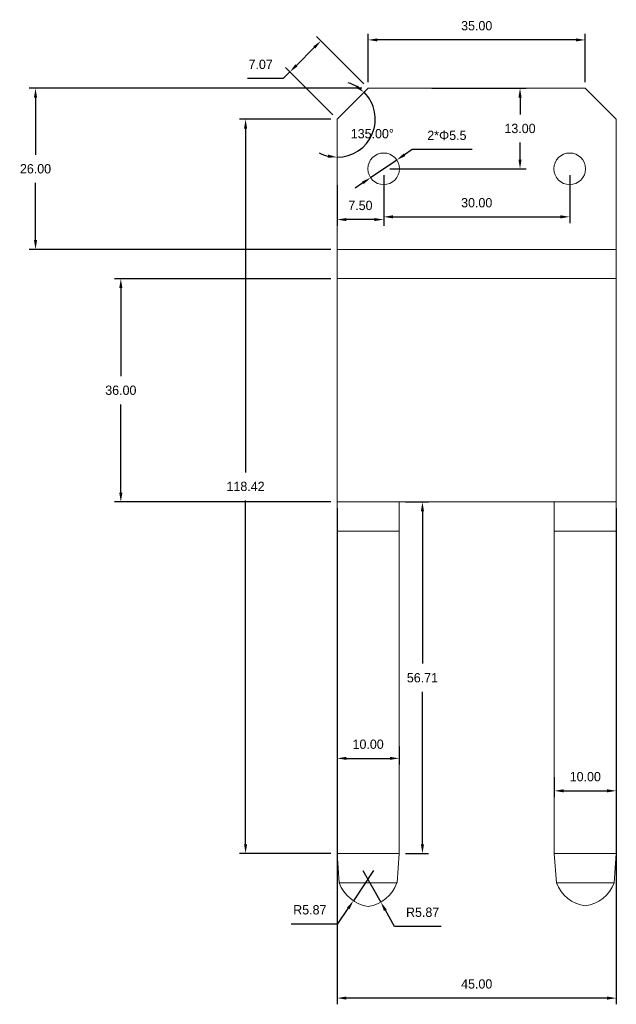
# Model space of a CAD drawing. Header units: millimetres. Extents: x 53 to 341, y 1 to 250.
# Tile 2 of 2: x 245 to 341, y 86 to 245. Entities that reach past the tile are written whole.
import ezdxf

# ---------------------------------------------------------------- set-up
doc = ezdxf.new("R2010")
doc.units = ezdxf.units.MM
doc.header["$PDSIZE"] = -1
doc.dimstyles.new('ISO-25', dxfattribs={"dimtxt": 2.5, "dimasz": 2.5, "dimexe": 1.25, "dimexo": 0.625, "dimtad": 1, "dimtxsty": 'Standard', "dimcen": 2.5, "dimadec": 0, "dimazin": 0, "dimtfac": 1, "dimtmove": 0, "dimatfit": 3, "dimfxl": 0, "dimarcsym": 0})

# ---------------------------------------------------------------- blocks, each defined once
blk = doc.blocks.new('平板型式 - 屏幕架子')
at = {"color": 7, "linetype": 'Continuous', "lineweight": 15}
for p, q in [((5, 30), (0, 25)), ((40, 30), (5, 30)), ((45, 25), (40, 30)), ((0, 25), (0, -93.42)), ((45, 25), (45, -93.42)), ((0, 4), (45, 4)), ((0, -0.71), (45, -0.71)), ((0, -36.71), (45, -36.71)), ((10, -93.42), (10, -36.71)), ((35, -93.42), (35, -36.71)), ((0, -41.42), (10, -41.42)), ((35, -41.42), (45, -41.42)), ((0, -93.42), (10, -93.42)), ((0, -93.42), (0.35, -98.14)), ((9.65, -98.14), (10, -93.42)), ((35, -93.42), (35.36, -98.14)), ((45, -93.42), (35, -93.42)), ((44.64, -98.14), (45, -93.42)), ((0.35, -98.14), (9.65, -98.14)), ((35.36, -98.14), (44.64, -98.14))]:
    blk.add_line(p, q, dxfattribs=at)
for centre in [(7.5, 17), (37.5, 17)]:
    blk.add_circle(centre, 2.55, dxfattribs=at)
for centre, radius, start, end in [((5.87, -96.14), 5.87, 199.9173, 261.4693), ((4.13, -96.14), 5.87, 278.5307, 340.0827), ((40.76, -96.14), 5.76, 200.3159, 262.4143), ((39.24, -96.14), 5.76, 277.5857, 339.6841)]:
    blk.add_arc(centre, radius, start, end, dxfattribs=at)
blk = doc.blocks.new('*D6')
at = {"color": 4, "lineweight": -2, "transparency": 16777216}
for p, q in [((294.89, 228.55), (280.13, 228.55)), ((281.13, 227.05), (281.13, 171.61)), ((281.13, 111.63), (281.13, 167.07)), ((294.89, 110.13), (280.13, 110.13))]:
    blk.add_line(p, q, dxfattribs=at)
at = {"color": 4, "transparency": 16777216}
for points in [[(280.88, 227.05), (281.38, 227.05), (281.13, 228.55)], [(280.88, 111.63), (281.38, 111.63), (281.13, 110.13)]]:
    blk.add_solid(points, dxfattribs=at)
at = {"layer": 'Defpoints', "color": 0, "transparency": 16777216}
for p in [(295.89, 228.55), (281.13, 110.13), (295.89, 110.13)]:
    blk.add_point(p, dxfattribs=at)
at = {"color": 4, "transparency": 16777216, "insert": (281.13, 169.34), "char_height": 1.5, "attachment_point": 5}
blk.add_mtext('118.42', dxfattribs=at)
blk = doc.blocks.new('*D7')
at = {"color": 4, "lineweight": -2, "transparency": 16777216}
for p, q in [((301.76, 107.42), (298.51, 102.53)), ((296.01, 98.79), (297.67, 101.28)), ((288.49, 98.79), (296.01, 98.79))]:
    blk.add_line(p, q, dxfattribs=at)
at = {"color": 4, "transparency": 16777216}
blk.add_solid([(297.47, 101.42), (297.88, 101.14), (298.51, 102.53)], dxfattribs=at)
at = {"layer": 'Defpoints', "color": 0, "transparency": 16777216}
for p in [(301.76, 107.42), (298.51, 102.53)]:
    blk.add_point(p, dxfattribs=at)
at = {"color": 4, "transparency": 16777216, "insert": (291.49, 101.06), "char_height": 1.5, "attachment_point": 5}
blk.add_mtext('R5.87', dxfattribs=at)
blk = doc.blocks.new('*D8')
at = {"color": 4, "lineweight": -2, "transparency": 16777216}
for p, q in [((300.02, 107.42), (302.92, 102.31)), ((305.15, 98.4), (303.66, 101.01)), ((312.67, 98.4), (305.15, 98.4))]:
    blk.add_line(p, q, dxfattribs=at)
at = {"color": 4, "transparency": 16777216}
blk.add_solid([(303.88, 101.13), (303.44, 100.88), (302.92, 102.31)], dxfattribs=at)
at = {"layer": 'Defpoints', "color": 0, "transparency": 16777216}
for p in [(300.02, 107.42), (302.92, 102.31)]:
    blk.add_point(p, dxfattribs=at)
at = {"color": 4, "transparency": 16777216, "insert": (309.67, 100.67), "char_height": 1.5, "attachment_point": 5}
blk.add_mtext('R5.87', dxfattribs=at)
blk = doc.blocks.new('*D9')
at = {"color": 4, "lineweight": -2, "transparency": 16777216}
for p, q in [((306.89, 166.84), (310.64, 166.84)), ((309.64, 165.34), (309.64, 140.76)), ((309.64, 111.63), (309.64, 136.21)), ((306.89, 110.13), (310.64, 110.13))]:
    blk.add_line(p, q, dxfattribs=at)
at = {"color": 4, "transparency": 16777216}
for points in [[(309.39, 165.34), (309.89, 165.34), (309.64, 166.84)], [(309.39, 111.63), (309.89, 111.63), (309.64, 110.13)]]:
    blk.add_solid(points, dxfattribs=at)
at = {"layer": 'Defpoints', "color": 0, "transparency": 16777216}
for p in [(305.89, 166.84), (309.64, 166.84), (305.89, 110.13)]:
    blk.add_point(p, dxfattribs=at)
at = {"color": 4, "transparency": 16777216, "insert": (309.64, 138.48), "char_height": 1.5, "attachment_point": 5}
blk.add_mtext('56.71', dxfattribs=at)
blk = doc.blocks.new('*D10')
at = {"color": 4, "lineweight": -2, "transparency": 16777216}
for p, q in [((294.89, 202.84), (260.02, 202.84)), ((261.02, 201.34), (261.02, 187.11)), ((261.02, 168.34), (261.02, 182.57)), ((294.89, 166.84), (260.02, 166.84))]:
    blk.add_line(p, q, dxfattribs=at)
at = {"color": 4, "transparency": 16777216}
for points in [[(260.77, 201.34), (261.27, 201.34), (261.02, 202.84)], [(260.77, 168.34), (261.27, 168.34), (261.02, 166.84)]]:
    blk.add_solid(points, dxfattribs=at)
at = {"layer": 'Defpoints', "color": 0, "transparency": 16777216}
for p in [(295.89, 202.84), (261.02, 166.84), (295.89, 166.84)]:
    blk.add_point(p, dxfattribs=at)
at = {"color": 4, "transparency": 16777216, "insert": (261.02, 184.84), "char_height": 1.5, "attachment_point": 5}
blk.add_mtext('36.00', dxfattribs=at)
blk = doc.blocks.new('*D11')
at = {"color": 4, "lineweight": -2, "transparency": 16777216}
for p, q in [((299.89, 233.55), (246.27, 233.55)), ((247.27, 232.05), (247.27, 222.83)), ((247.27, 209.05), (247.27, 218.28)), ((294.89, 207.55), (246.27, 207.55))]:
    blk.add_line(p, q, dxfattribs=at)
at = {"color": 4, "transparency": 16777216}
for points in [[(247.02, 232.05), (247.52, 232.05), (247.27, 233.55)], [(247.02, 209.05), (247.52, 209.05), (247.27, 207.55)]]:
    blk.add_solid(points, dxfattribs=at)
at = {"layer": 'Defpoints', "color": 0, "transparency": 16777216}
for p in [(247.27, 233.55), (300.89, 233.55), (295.89, 207.55)]:
    blk.add_point(p, dxfattribs=at)
at = {"color": 4, "transparency": 16777216, "insert": (247.27, 220.55), "char_height": 1.5, "attachment_point": 5}
blk.add_mtext('26.00', dxfattribs=at)
blk = doc.blocks.new('*D12')
at = {"color": 4, "lineweight": -2, "transparency": 16777216}
for p, q in [((300.89, 234.55), (300.89, 242.34)), ((334.39, 241.34), (302.39, 241.34)), ((335.89, 234.55), (335.89, 242.34))]:
    blk.add_line(p, q, dxfattribs=at)
at = {"color": 4, "transparency": 16777216}
for points in [[(302.39, 241.59), (302.39, 241.09), (300.89, 241.34)], [(334.39, 241.59), (334.39, 241.09), (335.89, 241.34)]]:
    blk.add_solid(points, dxfattribs=at)
at = {"layer": 'Defpoints', "color": 0, "transparency": 16777216}
for p in [(300.89, 241.34), (300.89, 233.55), (335.89, 233.55)]:
    blk.add_point(p, dxfattribs=at)
at = {"color": 4, "transparency": 16777216, "insert": (318.39, 243.62), "char_height": 1.5, "attachment_point": 5}
blk.add_mtext('35.00', dxfattribs=at)
blk = doc.blocks.new('*D13')
at = {"color": 4, "lineweight": -2, "transparency": 16777216}
for start, end in [(59.0414, 73.0828), (270, 45), (241.9172, 255.9586)]:
    blk.add_arc((295.89, 228.55), 6.14, start, end, dxfattribs=at)
at = {"color": 4, "transparency": 16777216}
for points in [[(299.2, 234.01), (298.89, 233.62), (300.23, 232.89)], [(294.43, 222.85), (294.37, 222.35), (295.89, 222.42)]]:
    blk.add_solid(points, dxfattribs=at)
at = {"layer": 'Defpoints', "color": 0, "transparency": 16777216}
for p in [(300.89, 233.55), (295.89, 228.55), (295.89, 228.55), (300.23, 224.21), (295.89, 110.13)]:
    blk.add_point(p, dxfattribs=at)
at = {"color": 4, "transparency": 16777216, "insert": (301.56, 226.21), "char_height": 1.5, "attachment_point": 5}
blk.add_mtext('135.00°', dxfattribs=at)
blk = doc.blocks.new('*D14')
at = {"color": 4, "lineweight": -2, "transparency": 16777216}
for p, q in [((300.18, 234.26), (292.56, 241.88)), ((292.21, 240.12), (289.33, 237.24)), ((295.18, 229.26), (287.56, 236.88)), ((287.21, 235.12), (281.43, 235.12)), ((288.27, 236.18), (287.21, 235.12))]:
    blk.add_line(p, q, dxfattribs=at)
at = {"color": 4, "transparency": 16777216}
for points in [[(292.03, 240.29), (292.38, 239.94), (293.27, 241.18)], [(289.15, 237.41), (289.5, 237.06), (288.27, 236.18)]]:
    blk.add_solid(points, dxfattribs=at)
at = {"layer": 'Defpoints', "color": 0, "transparency": 16777216}
for p in [(288.27, 236.18), (300.89, 233.55), (295.89, 228.55)]:
    blk.add_point(p, dxfattribs=at)
at = {"color": 4, "transparency": 16777216, "insert": (283.56, 237.39), "char_height": 1.5, "attachment_point": 5}
blk.add_mtext('7.07', dxfattribs=at)
blk = doc.blocks.new('*D15')
at = {"color": 4, "lineweight": -2, "transparency": 16777216}
for p, q in [((307.99, 223.66), (306.75, 222.82)), ((317.65, 223.66), (307.99, 223.66)), ((301.28, 219.13), (305.5, 221.98)), ((300.03, 218.29), (298.79, 217.45))]:
    blk.add_line(p, q, dxfattribs=at)
at = {"color": 4, "transparency": 16777216}
for points in [[(306.61, 223.03), (306.89, 222.61), (305.5, 221.98)], [(299.89, 218.49), (300.17, 218.08), (301.28, 219.13)]]:
    blk.add_solid(points, dxfattribs=at)
at = {"layer": 'Defpoints', "color": 0, "transparency": 16777216}
for p in [(305.5, 221.98), (301.28, 219.13)]:
    blk.add_point(p, dxfattribs=at)
at = {"color": 4, "transparency": 16777216, "insert": (313.58, 225.93), "char_height": 1.5, "attachment_point": 5}
blk.add_mtext('2*{\\fSimSun|b0|i0|c134|p2;Φ}5.5', dxfattribs=at)
blk = doc.blocks.new('*D16')
at = {"color": 4, "lineweight": -2, "transparency": 16777216}
for p, q in [((303.39, 219.55), (303.39, 211.81)), ((333.39, 219.55), (333.39, 211.81)), ((304.89, 212.81), (331.89, 212.81))]:
    blk.add_line(p, q, dxfattribs=at)
at = {"color": 4, "transparency": 16777216}
for points in [[(304.89, 213.06), (304.89, 212.56), (303.39, 212.81)], [(331.89, 213.06), (331.89, 212.56), (333.39, 212.81)]]:
    blk.add_solid(points, dxfattribs=at)
at = {"layer": 'Defpoints', "color": 0, "transparency": 16777216}
for p in [(303.39, 220.55), (333.39, 220.55), (333.39, 212.81)]:
    blk.add_point(p, dxfattribs=at)
at = {"color": 4, "transparency": 16777216, "insert": (318.39, 215.08), "char_height": 1.5, "attachment_point": 5}
blk.add_mtext('30.00', dxfattribs=at)
blk = doc.blocks.new('*D17')
at = {"color": 4, "lineweight": -2, "transparency": 16777216}
for p, q in [((311.14, 233.55), (326.37, 233.55)), ((325.37, 232.05), (325.37, 229.33)), ((325.37, 222.05), (325.37, 224.78)), ((304.39, 220.55), (326.37, 220.55))]:
    blk.add_line(p, q, dxfattribs=at)
at = {"color": 4, "transparency": 16777216}
for points in [[(325.12, 232.05), (325.62, 232.05), (325.37, 233.55)], [(325.12, 222.05), (325.62, 222.05), (325.37, 220.55)]]:
    blk.add_solid(points, dxfattribs=at)
at = {"layer": 'Defpoints', "color": 0, "transparency": 16777216}
for p in [(310.14, 233.55), (325.37, 233.55), (303.39, 220.55)]:
    blk.add_point(p, dxfattribs=at)
at = {"color": 4, "transparency": 16777216, "insert": (325.37, 227.05), "char_height": 1.5, "attachment_point": 5}
blk.add_mtext('13.00', dxfattribs=at)
blk = doc.blocks.new('*D18')
at = {"color": 4, "lineweight": -2, "transparency": 16777216}
for p, q in [((303.39, 219.55), (303.39, 211.37)), ((295.89, 217.93), (295.89, 211.37)), ((301.89, 212.37), (297.39, 212.37))]:
    blk.add_line(p, q, dxfattribs=at)
at = {"color": 4, "transparency": 16777216}
for points in [[(297.39, 212.62), (297.39, 212.12), (295.89, 212.37)], [(301.89, 212.62), (301.89, 212.12), (303.39, 212.37)]]:
    blk.add_solid(points, dxfattribs=at)
at = {"layer": 'Defpoints', "color": 0, "transparency": 16777216}
for p in [(303.39, 220.55), (295.89, 218.93), (295.89, 212.37)]:
    blk.add_point(p, dxfattribs=at)
at = {"color": 4, "transparency": 16777216, "insert": (299.64, 214.64), "char_height": 1.5, "attachment_point": 5}
blk.add_mtext('7.50', dxfattribs=at)
blk = doc.blocks.new('*D20')
at = {"color": 4, "lineweight": -2, "transparency": 16777216}
for p, q in [((295.89, 127.39), (295.89, 124.49)), ((305.89, 127.39), (305.89, 124.49)), ((297.39, 125.49), (304.39, 125.49))]:
    blk.add_line(p, q, dxfattribs=at)
at = {"color": 4, "transparency": 16777216}
for points in [[(297.39, 125.74), (297.39, 125.24), (295.89, 125.49)], [(304.39, 125.74), (304.39, 125.24), (305.89, 125.49)]]:
    blk.add_solid(points, dxfattribs=at)
at = {"layer": 'Defpoints', "color": 0, "transparency": 16777216}
for p in [(295.89, 128.39), (305.89, 128.39), (305.89, 125.49)]:
    blk.add_point(p, dxfattribs=at)
at = {"color": 4, "transparency": 16777216, "insert": (300.89, 127.76), "char_height": 1.5, "attachment_point": 5}
blk.add_mtext('10.00', dxfattribs=at)
blk = doc.blocks.new('*D21')
at = {"color": 4, "lineweight": -2, "transparency": 16777216}
for p, q in [((330.89, 122.45), (330.89, 119.25)), ((340.89, 122.45), (340.89, 119.25)), ((332.39, 120.25), (339.39, 120.25))]:
    blk.add_line(p, q, dxfattribs=at)
at = {"color": 4, "transparency": 16777216}
for points in [[(332.39, 120.5), (332.39, 120), (330.89, 120.25)], [(339.39, 120.5), (339.39, 120), (340.89, 120.25)]]:
    blk.add_solid(points, dxfattribs=at)
at = {"layer": 'Defpoints', "color": 0, "transparency": 16777216}
for p in [(330.89, 123.45), (340.89, 123.45), (340.89, 120.25)]:
    blk.add_point(p, dxfattribs=at)
at = {"color": 4, "transparency": 16777216, "insert": (335.89, 122.53), "char_height": 1.5, "attachment_point": 5}
blk.add_mtext('10.00', dxfattribs=at)
blk = doc.blocks.new('*D22')
at = {"color": 4, "lineweight": -2, "transparency": 16777216}
for p, q in [((295.89, 165.84), (295.89, 85.83)), ((340.89, 165.84), (340.89, 85.83)), ((339.39, 86.83), (297.39, 86.83))]:
    blk.add_line(p, q, dxfattribs=at)
at = {"color": 4, "transparency": 16777216}
for points in [[(297.39, 87.08), (297.39, 86.58), (295.89, 86.83)], [(339.39, 87.08), (339.39, 86.58), (340.89, 86.83)]]:
    blk.add_solid(points, dxfattribs=at)
at = {"layer": 'Defpoints', "color": 0, "transparency": 16777216}
for p in [(295.89, 166.84), (340.89, 166.84), (295.89, 86.83)]:
    blk.add_point(p, dxfattribs=at)
at = {"color": 4, "transparency": 16777216, "insert": (318.39, 89.1), "char_height": 1.5, "attachment_point": 5}
blk.add_mtext('45.00', dxfattribs=at)

msp = doc.modelspace()

# ---------------------------------------------------------------- block references
msp.add_blockref('平板型式 - 屏幕架子', (295.89, 203.553))

# ---------------------------------------------------------------- dimensions: what is measured, and where the dimension line sits
for base, p1, p2, picture, middle in [((300.89, 241.342), (335.89, 233.553), (300.89, 233.553), '*D12', (318.39, 243.616)), ((295.89, 212.369), (303.39, 220.553), (295.89, 218.931), '*D18', (299.64, 214.643)), ((333.39, 212.807), (303.39, 220.553), (333.39, 220.553), '*D16', (318.39, 215.081)), ((295.89, 86.828), (340.89, 166.841), (295.89, 166.841), '*D22', (318.39, 89.102)), ((305.89, 125.486), (295.89, 128.393), (305.89, 128.393), '*D20', (300.89, 127.76)), ((340.89, 120.254), (330.89, 123.452), (340.89, 123.452), '*D21', (335.89, 122.528))]:
    dim = msp.add_linear_dim(base=base, p1=p1, p2=p2, dimstyle='ISO-25', override={"dimtxt": 1.5, "dimasz": 1.5, "dimexe": 1, "dimexo": 1, "dimgap": 1.524, "dimtih": 1, "dimtoh": 1, "dimzin": 0, "dimdsep": 46, "dimclrd": 4, "dimclre": 4, "dimclrt": 4, "dimadec": 2, "dimtzin": 0})
    dim.commit()
    dim.dimension.update_dxf_attribs({"geometry": picture, "text_midpoint": middle})
dim = msp.add_aligned_dim(p1=(300.89, 233.553), p2=(295.89, 228.553), distance=-10.782, dimstyle='ISO-25', override={"dimtxt": 1.5, "dimasz": 1.5, "dimexe": 1, "dimexo": 1, "dimgap": 1.524, "dimtih": 1, "dimtoh": 1, "dimzin": 0, "dimdsep": 46, "dimclrd": 4, "dimclre": 4, "dimclrt": 4, "dimadec": 2, "dimtzin": 0})
dim.commit()
dim.dimension.update_dxf_attribs({"geometry": '*D14', "text_midpoint": (283.556, 237.391)})
for base, p1, p2, picture, middle in [((247.275, 233.553), (295.89, 207.553), (300.89, 233.553), '*D11', (247.275, 220.553)), ((325.37, 233.553), (303.39, 220.553), (310.138, 233.553), '*D17', (325.37, 227.053)), ((281.1259, 110.1285), (295.8899, 228.5533), (295.8899, 110.1285), '*D6', (281.1259, 169.3409)), ((261.023, 166.841), (295.89, 202.841), (295.89, 166.841), '*D10', (261.023, 184.841)), ((309.644, 166.841), (305.89, 110.128), (305.89, 166.841), '*D9', (309.644, 138.485))]:
    dim = msp.add_linear_dim(base=base, p1=p1, p2=p2, angle=90, dimstyle='ISO-25', override={"dimtxt": 1.5, "dimasz": 1.5, "dimexe": 1, "dimexo": 1, "dimgap": 1.524, "dimtih": 1, "dimtoh": 1, "dimzin": 0, "dimdsep": 46, "dimclrd": 4, "dimclre": 4, "dimclrt": 4, "dimadec": 2, "dimtzin": 0})
    dim.commit()
    dim.dimension.update_dxf_attribs({"geometry": picture, "text_midpoint": middle})
dim = msp.add_angular_dim_2l(base=(300.229, 224.214), line1=((295.89, 228.553), (295.89, 110.128)), line2=((300.89, 233.553), (295.89, 228.553)), dimstyle='ISO-25', override={"dimtxt": 1.5, "dimasz": 1.5, "dimexe": 1, "dimexo": 1, "dimgap": 1.524, "dimtih": 1, "dimtoh": 1, "dimzin": 0, "dimdsep": 46, "dimclrd": 4, "dimclre": 4, "dimclrt": 4, "dimadec": 2, "dimtzin": 0})
dim.commit()
dim.dimension.update_dxf_attribs({"geometry": '*D13', "text_midpoint": (301.559, 226.205)})
dim = msp.add_diameter_dim_2p(p1=(301.277, 219.126), p2=(305.503, 221.981), text='2*{\\fSimSun|b0|i0|c134|p2;Φ}5.5', dimstyle='ISO-25', override={"dimtxt": 1.5, "dimasz": 1.5, "dimexe": 1, "dimexo": 1, "dimgap": 1.524, "dimtih": 1, "dimtoh": 1, "dimzin": 0, "dimdsep": 46, "dimclrd": 4, "dimclre": 4, "dimclrt": 4, "dimadec": 2, "dimtzin": 0})
dim.commit()
dim.dimension.update_dxf_attribs({"geometry": '*D15', "text_midpoint": (313.579, 225.934)})
for center, mpoint, picture, middle in [((301.761, 107.416), (298.506, 102.53), '*D7', (291.487, 98.785)), ((300.019, 107.416), (302.921, 102.312), '*D8', (309.669, 98.401))]:
    dim = msp.add_radius_dim(center=center, mpoint=mpoint, dimstyle='ISO-25', override={"dimtxt": 1.5, "dimasz": 1.5, "dimexe": 1, "dimexo": 1, "dimgap": 1.524, "dimtih": 1, "dimtoh": 1, "dimzin": 0, "dimdsep": 46, "dimclrd": 4, "dimclre": 4, "dimclrt": 4, "dimadec": 2, "dimtzin": 0})
    dim.commit()
    dim.dimension.update_dxf_attribs({"geometry": picture, "text_midpoint": middle})

doc.saveas('drawing.dxf')
